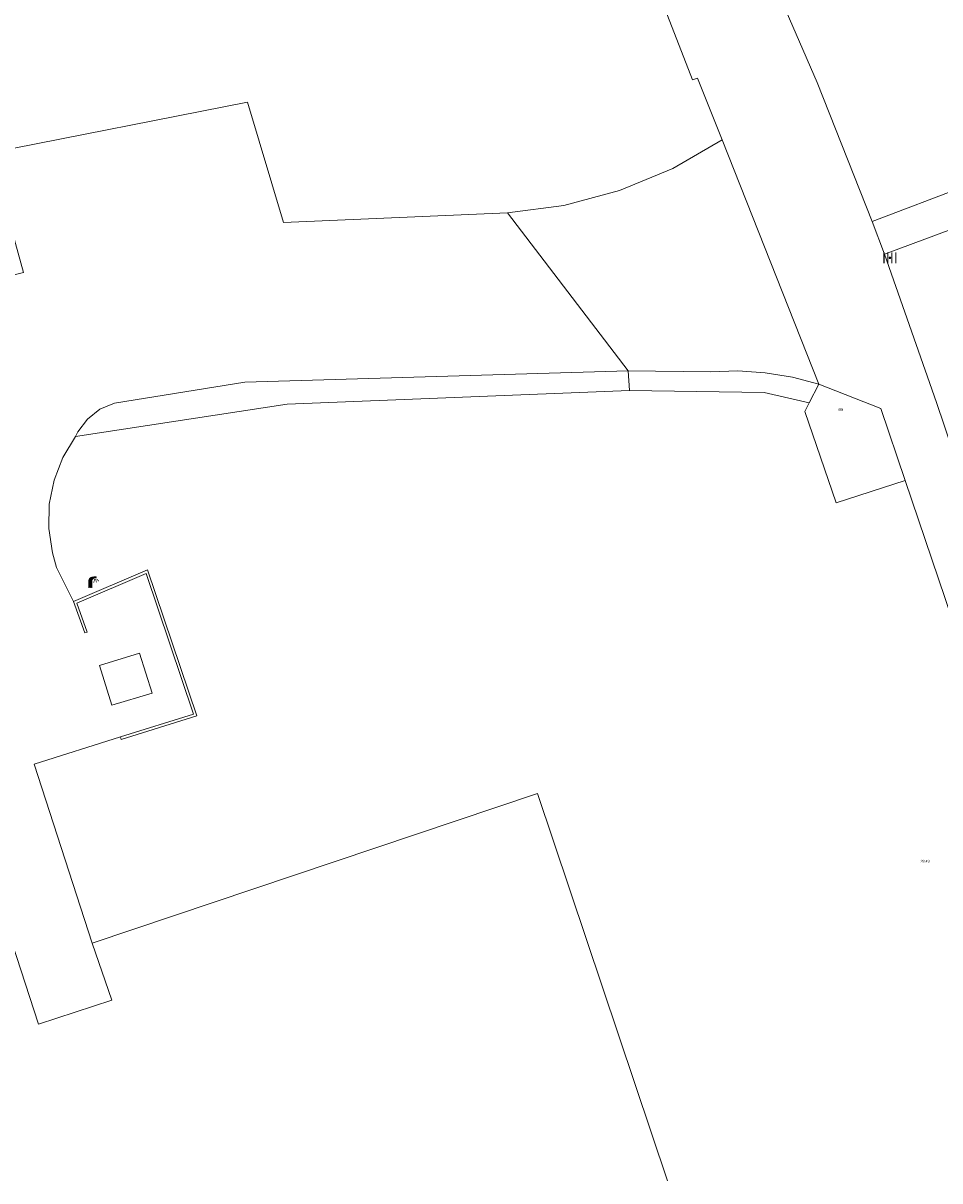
# Model space of a CAD drawing. Header units: metres. Extents: x 197457 to 198138, y 353986 to 354984.
# Tile 51 of 217: x 197858 to 197893, y 353986 to 354030. Entities that reach past the tile are written whole.
import ezdxf

# ---------------------------------------------------------------- set-up
doc = ezdxf.new("R2010")
doc.units = ezdxf.units.M
doc.header["$MEASUREMENT"] = 0
for name, color, linetype, lineweight in [('afval apartplaats lijn', 7, 'Continuous', 0), ('Grens beheer openbare ruimte wegbeheer', 253, 'Continuous', 0), ('Grens maaiveld', 253, 'Continuous', 0), ('hoofdgebouw', 1, 'Continuous', 0), ('Hoogtepunt', 7, 'Continuous', 0), ('kant verharding', 7, 'Continuous', 0), ('muur breder dan 30cm', 30, 'Continuous', 0), ('vlakafsluiter', 1, 'Continuous', 0)]:
    doc.layers.add(name, color=color, linetype=linetype, lineweight=lineweight)
for name, color, linetype, lineweight, true_color in [('informatiebord', 7, 'Continuous', 0, 0x104b6e), ('kolk', 7, 'Continuous', 0, 0x104b6e), ('lichtmast', 7, 'Continuous', 0, 0x104b6e)]:
    doc.layers.add(name, color=color, linetype=linetype, lineweight=lineweight, true_color=true_color)
doc.styles.add('Style-WORKING', font='WORKING.shx')

# ---------------------------------------------------------------- blocks, each defined once
blk = doc.blocks.new('kolk')
at = {"layer": 'kolk', "linetype": 'Continuous', "lineweight": 0, "true_color": 0xbd2877}
for points in [[(-0.489, -0.425), (-0.489, 0), (-0.489, 0.425), (-0.404, 0.425), (-0.404, 0), (-0.404, -0.425)], [(-0.191, -0.425), (-0.191, 0), (-0.191, 0.425), (-0.106, 0.425), (-0.106, 0), (-0.106, -0.425)], [(0.106, -0.425), (0.106, 0), (0.106, 0.425), (0.191, 0.425), (0.191, 0), (0.191, -0.425)], [(0.404, -0.425), (0.404, 0), (0.404, 0.425), (0.489, 0.425), (0.489, 0), (0.489, -0.425)]]:
    blk.add_hatch(color=232, dxfattribs=at).paths.add_polyline_path(points)
at = {"layer": 'kolk', "linetype": 'Continuous', "lineweight": 0, "true_color": 0x681648}
blk.add_hatch(color=219, dxfattribs=at).paths.add_polyline_path([(0.1, 0, 1), (-0.1, 0, 1)])
blk = doc.blocks.new('bord')
at = {"layer": 'informatiebord', "linetype": 'Continuous', "lineweight": 0, "true_color": 0xbd2877}
h = blk.add_hatch(color=232, dxfattribs=at)
h.paths.add_polyline_path([(-0.75, -0.37), (-0.75, 0.38), (0.75, 0.38), (0.75, -0.37)])
h.paths.add_polyline_path([(-0.65, -0.27), (-0.65, 0.28), (0.65, 0.28), (0.65, -0.27)], flags=16)
at = {"layer": 'informatiebord', "linetype": 'Continuous', "lineweight": 0, "true_color": 0xbd2877, "transparency": 33554534}
h = blk.add_hatch(color=232, dxfattribs=at)
h.paths.add_polyline_path([(-0.65, -0.27), (-0.65, 0.28), (0.65, 0.28), (0.65, -0.27)])
h.paths.add_polyline_path([(-0.55, -0.17), (-0.55, 0.18), (0.55, 0.18), (0.55, -0.17)], flags=16)
at = {"layer": 'informatiebord', "linetype": 'Continuous', "lineweight": 0, "true_color": 0x681648}
blk.add_hatch(color=219, dxfattribs=at).paths.add_polyline_path([(-0.1, 0, 1), (0.1, 0, 1)])
blk = doc.blocks.new('lichtmast')
at = {"layer": 'lichtmast', "linetype": 'Continuous', "lineweight": 0, "true_color": 0xbd2877}
for points in [[(0.15, 0.419, -0.344151), (0.301, 0.613), (0.428, 0.645, 0.960861), (0.398, 0.791), (0.101, 0.742, 0.366629), (-0.15, 0.446), (-0.15, -0.1), (0, -0.1, -0.414214), (-0.1, 0, -1), (0.1, 0, -0.414214), (0, -0.1), (0.15, -0.1)], [(0.351, 0.55, 1), (0.303, 0.564), (0.234, 0.323, 1), (0.283, 0.31)], [(0.424, 0.581, 1), (0.376, 0.569), (0.436, 0.326, 1), (0.485, 0.339)], [(0.489, 0.61, 1), (0.453, 0.575), (0.626, 0.396, 1), (0.662, 0.43)]]:
    blk.add_hatch(color=232, dxfattribs=at).paths.add_polyline_path(points)
at = {"layer": 'lichtmast', "linetype": 'Continuous', "lineweight": 0, "true_color": 0x681648}
blk.add_hatch(color=219, dxfattribs=at).paths.add_polyline_path([(-0.1, 0, 1), (0.1, 0, 1)])

msp = doc.modelspace()

# ---------------------------------------------------------------- linework, layer by layer
at = {"layer": 'afval apartplaats lijn', "linetype": 'Continuous', "lineweight": 0, "flags": 128}
msp.add_lwpolyline([(197862.405, 354005.903), (197862.891, 354004.395), (197861.361, 354003.937), (197860.895, 354005.443), (197862.405, 354005.903)], dxfattribs=at)
at = {"layer": 'Grens beheer openbare ruimte wegbeheer', "linetype": 'Continuous', "lineweight": 0}
msp.add_line((197895.397, 354024.271), (197890.215, 354022.292), dxfattribs=at)
at = {"layer": 'Grens maaiveld', "linetype": 'Continuous', "lineweight": 0, "flags": 128}
msp.add_lwpolyline([(197862.405, 354005.903), (197862.891, 354004.395), (197861.361, 354003.937), (197860.895, 354005.443), (197862.405, 354005.903)], dxfattribs=at)
at = {"layer": 'hoofdgebouw', "linetype": 'Continuous', "lineweight": 0, "flags": 128}
for points in [[(197882.452, 353985.873), (197877.516, 354000.582), (197860.609, 353994.903)], [(197860.609, 353994.903), (197861.364, 353992.738), (197858.577, 353991.826), (197857.571, 353994.899)]]:
    msp.add_lwpolyline(points, dxfattribs=at)
at = {"layer": 'kant verharding', "linetype": 'Continuous', "lineweight": 0}
for p, q in [((197884.522, 354025.391), (197888.193, 354016.115)), ((197896.262, 354023.125), (197890.677, 354021.056)), ((197890.677, 354021.056), (197890.215, 354022.292)), ((197861.461, 354015.405), (197860.904, 354015.169)), ((197860.904, 354015.169), (197860.429, 354014.797)), ((197860.429, 354014.797), (197860.067, 354014.312)), ((197859.979, 354014.138), (197859.501, 354013.341)), ((197860.067, 354014.312), (197859.979, 354014.138)), ((197859.501, 354013.341), (197859.167, 354012.475)), ((197859.167, 354012.475), (197858.986, 354011.564)), ((197891.465, 354012.469), (197900.455, 353985.873)), ((197858.986, 354011.564), (197858.963, 354010.635)), ((197858.963, 354010.635), (197859.101, 354009.716)), ((197859.101, 354009.716), (197859.265, 354009.161)), ((197859.265, 354009.161), (197859.902, 354007.864))]:
    msp.add_line(p, q, dxfattribs=at)
at = {"layer": 'kant verharding', "linetype": 'Continuous', "lineweight": 0, "flags": 128}
for points in [[(197890.215, 354022.292), (197888.124, 354027.579), (197885.867, 354032.798)], [(197884.522, 354025.391), (197883.592, 354027.739), (197883.392, 354027.676), (197882.182, 354030.81)], [(197808.612, 354011.523), (197815.856, 354013.477), (197817.153, 354008.899), (197819.509, 354009.614), (197818.226, 354014.237), (197825.691, 354016.28), (197827.002, 354011.893), (197828.845, 354012.442), (197827.858, 354016.874), (197835.013, 354018.99), (197836.295, 354014.367), (197838.783, 354015.098), (197837.486, 354019.706), (197845.034, 354021.896), (197846.494, 354017.156), (197848.334, 354017.751), (197847.023, 354022.419), (197854.193, 354024.403), (197855.667, 354019.766), (197858.008, 354020.363), (197856.74, 354024.898), (197866.504, 354026.831), (197867.873, 354022.255), (197876.369, 354022.624)], [(197876.369, 354022.624), (197878.516, 354022.91), (197880.626, 354023.476), (197882.644, 354024.311), (197884.522, 354025.391)], [(197902.639, 353985.873), (197892.651, 354015.423), (197890.677, 354021.056)], [(197880.956, 354016.624), (197866.41, 354016.199), (197861.461, 354015.405)], [(197880.956, 354016.624), (197884.08, 354016.593), (197885.118, 354016.623), (197886.16, 354016.553), (197887.189, 354016.383), (197888.193, 354016.115)], [(197881.008, 354015.874), (197868.015, 354015.367), (197859.979, 354014.138)], [(197881.008, 354015.874), (197886.114, 354015.803), (197887.828, 354015.416)], [(197888.193, 354016.115), (197890.544, 354015.195), (197891.465, 354012.469)], [(197861.684, 354002.731), (197858.416, 354001.689), (197860.609, 353994.903)]]:
    msp.add_lwpolyline(points, dxfattribs=at)
at = {"layer": 'muur breder dan 30cm', "linetype": 'Continuous', "lineweight": 0}
msp.add_line((197887.828, 354015.416), (197888.193, 354016.115), dxfattribs=at)
at = {"layer": 'muur breder dan 30cm', "linetype": 'Continuous', "lineweight": 0, "flags": 128}
for points in [[(197891.465, 354012.469), (197888.853, 354011.618), (197887.658, 354015.089), (197887.828, 354015.416)], [(197861.684, 354002.731), (197861.714, 354002.636), (197864.583, 354003.53), (197862.718, 354009.068), (197859.902, 354007.864)], [(197859.902, 354007.864), (197860.331, 354006.676), (197860.425, 354006.71), (197860.028, 354007.809), (197862.658, 354008.933), (197864.456, 354003.595), (197861.684, 354002.731)]]:
    msp.add_lwpolyline(points, dxfattribs=at)
at = {"layer": 'vlakafsluiter', "linetype": 'Continuous', "lineweight": 0}
for p, q in [((197876.369, 354022.624), (197880.956, 354016.624)), ((197880.956, 354016.624), (197881.008, 354015.874))]:
    msp.add_line(p, q, dxfattribs=at)

# ---------------------------------------------------------------- block references
at = {"layer": 'informatiebord', "linetype": 'Continuous', "lineweight": 0, "xscale": 0.1, "yscale": 0.1, "zscale": 0.1}
msp.add_blockref('bord', (197889.016, 354015.147), dxfattribs=at)
at = {"layer": 'kolk', "linetype": 'Continuous', "lineweight": 0, "xscale": 0.5, "yscale": 0.5}
msp.add_blockref('kolk', (197890.888, 354020.917), dxfattribs=at)
at = {"layer": 'lichtmast', "linetype": 'Continuous', "lineweight": 0, "xscale": 0.5, "yscale": 0.5}
msp.add_blockref('lichtmast', (197860.543, 354008.434), dxfattribs=at)

# ---------------------------------------------------------------- texts
at = {"layer": 'Hoogtepunt', "linetype": 'Continuous', "lineweight": 0, "style": 'Style-WORKING'}
msp.add_text('28.49', height=0.1, dxfattribs=at).set_placement((197892.05, 353997.961))
msp.add_text('28.49', height=0.1, dxfattribs=at).set_placement((197892.05, 353997.961))

doc.saveas('drawing.dxf')
